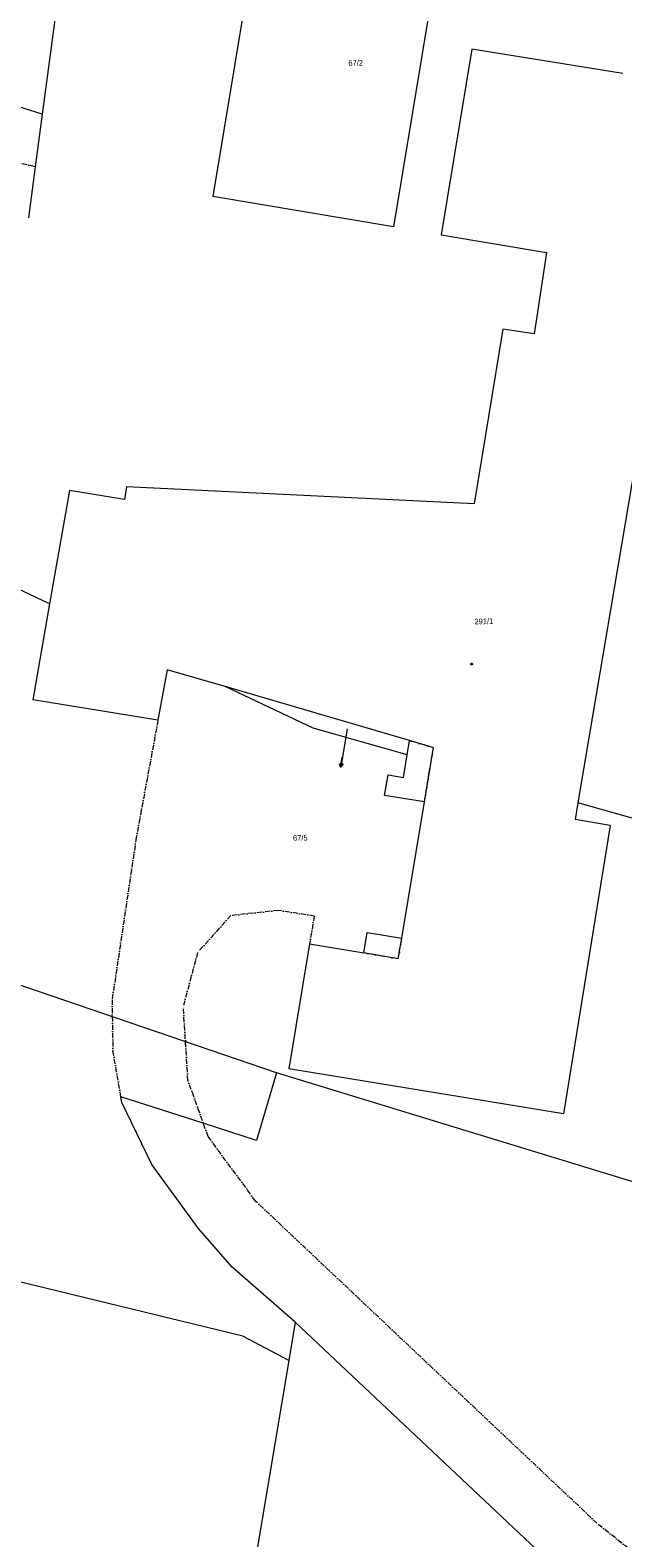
# Model space of a CAD drawing. Header units: millimetres. Extents: x -211955 to 157391, y -241491 to 94238.
# Tile 8 of 138: x -137979 to -102430, y -146480 to -55968. Entities that reach past the tile are written whole.
import ezdxf

# ---------------------------------------------------------------- set-up
doc = ezdxf.new("R2010")
doc.units = ezdxf.units.MM
doc.linetypes.add('Cerchovana_1', pattern=[500, 300, -100, 0, -100])
doc.layers.add('XR$1$PODKLAD_1', color=7, linetype='Continuous', lineweight=25)

# ---------------------------------------------------------------- blocks, each defined once
blk = doc.blocks.new('9$5010')
at = {"layer": 'XR$1$PODKLAD_1', "color": 7, "lineweight": 25}
blk.add_line((0, 3000), (0, 0), dxfattribs=at)
blk.add_lwpolyline([(-500, 2000), (0, 3000), (500, 2000)], dxfattribs=at)
blk = doc.blocks.new('$280')
at = {"layer": 'XR$1$PODKLAD_1', "color": 7, "lineweight": 25}
blk.add_lwpolyline([(0, 170), (100, 150), (150, 60), (170, 0), (150, -90), (70, -160), (0, -170), (-90, -140), (-150, -80), (-170, 0), (-150, 90), (-70, 160), (0, 170)], close=True, dxfattribs=at)

msp = doc.modelspace()

# ---------------------------------------------------------------- linework, layer by layer
at = {"layer": 'XR$1$PODKLAD_1', "color": 126, "linetype": 'Continuous', "lineweight": 13}
for p, q in [((-137250.771, -61002.53), (-178471.662, -48311.42)), ((-113145.545, -49412.773), (-116179.635, -67782.008)), ((-135863.007, -50615.702), (-137250.771, -61002.53)), ((-124394.43, -50006.563), (-127027.276, -65955.323)), ((-111477.717, -57114.484), (-113327.097, -68262.766)), ((-111477.717, -57114.484), (-113327.097, -68262.766)), ((-102429.519, -58574.83), (-111477.717, -57114.484)), ((-102429.519, -58574.83), (-111477.717, -57114.484)), ((-137250.771, -61002.53), (-137674.003, -64163.76)), ((-137674.003, -64163.76), (-138089.428, -67234.774)), ((-116179.635, -67782.008), (-127027.276, -65955.323)), ((-113327.097, -68262.766), (-107009.77, -69309.415)), ((-113327.097, -68262.766), (-107009.77, -69309.415)), ((-107009.77, -69309.415), (-107542.507, -72903.437)), ((-107009.77, -69309.415), (-107542.507, -72903.437)), ((-107542.507, -72903.437), (-107740.818, -74208.646)), ((-107542.507, -72903.437), (-107740.818, -74208.646)), ((-109618.292, -73924.229), (-111353.764, -84409.545)), ((-109618.292, -73924.229), (-111353.764, -84409.545)), ((-107740.818, -74208.646), (-109618.292, -73924.229)), ((-107740.818, -74208.646), (-109618.292, -73924.229)), ((-100552.532, -75284.119), (-105125.461, -102353.358)), ((-100552.532, -75284.119), (-105125.461, -102353.358)), ((-135630.399, -83609.806), (-136815.571, -90400.643)), ((-135630.399, -83609.806), (-136815.571, -90400.643)), ((-132316.295, -84149.354), (-135630.399, -83609.806)), ((-132316.295, -84149.354), (-135630.399, -83609.806)), ((-132194.822, -83386.174), (-132316.295, -84149.354)), ((-132194.822, -83386.174), (-132316.295, -84149.354)), ((-111353.764, -84409.545), (-132194.822, -83386.174)), ((-111353.764, -84409.545), (-132194.822, -83386.174)), ((-136815.571, -90400.643), (-141156.841, -88345.63)), ((-136815.571, -90400.643), (-137825.613, -96166.917)), ((-136815.571, -90400.643), (-137825.613, -96166.917)), ((-129757.174, -94360.128), (-130313.53, -97394.558)), ((-129757.174, -94360.128), (-130313.53, -97394.558)), ((-126281.438, -95375.886), (-129757.174, -94360.128)), ((-126281.438, -95375.886), (-129757.174, -94360.128)), ((-121009.252, -97868.384), (-126281.438, -95375.886)), ((-115229.308, -98618.016), (-126281.438, -95375.886)), ((-115229.308, -98618.016), (-126281.438, -95375.886)), ((-130313.53, -97394.558), (-137825.613, -96166.917)), ((-130313.53, -97394.558), (-137825.613, -96166.917)), ((-115358.588, -99471.413), (-121009.252, -97868.384)), ((-118967.666, -97908.737), (-119246.464, -99606.02)), ((-115358.588, -99471.413), (-115229.308, -98618.016)), ((-114329.55, -102297.219), (-113928.549, -99866.746)), ((-115690.85, -110482.753), (-114329.55, -102297.219)), ((-115690.85, -110482.753), (-114329.55, -102297.219)), ((-105125.461, -102353.358), (-105291.324, -103347.687)), ((-105125.461, -102353.358), (-105291.324, -103347.687)), ((-79381.109, -109619.31), (-105125.461, -102353.358)), ((-103191.97, -103706.729), (-105991.677, -121019.951)), ((-103191.97, -103706.729), (-105991.677, -121019.951)), ((-103191.97, -103706.729), (-105291.324, -103347.687)), ((-103191.97, -103706.729), (-105291.324, -103347.687)), ((-123196.415, -118567.708), (-146154, -110723.801)), ((-121224.103, -110827.444), (-122472.225, -118320.02)), ((-121224.103, -110827.444), (-122472.225, -118320.02)), ((-121224.103, -110827.444), (-117969.981, -111368.452)), ((-121224.103, -110827.444), (-117969.981, -111368.452)), ((-115900.861, -111718.227), (-115690.85, -110482.753)), ((-115900.861, -111718.227), (-117969.981, -111368.452)), ((-123196.415, -118567.708), (-124408.246, -122618.383)), ((-93899.805, -127527.757), (-123196.415, -118567.708)), ((-105991.677, -121019.951), (-122472.225, -118320.02)), ((-105991.677, -121019.951), (-122472.225, -118320.02)), ((-132475.712, -120353.943), (-132534.454, -119995.266)), ((-127594.31, -121585.574), (-132534.454, -119995.266)), ((-130684.758, -124071.481), (-132475.712, -120353.943)), ((-124408.246, -122618.383), (-127594.31, -121585.574)), ((-127910.932, -127895.142), (-130684.758, -124071.481)), ((-125853.633, -130225.791), (-127910.932, -127895.142)), ((-125232.6, -134371.911), (-145005.702, -129551.44)), ((-122082.024, -133535.03), (-125853.633, -130225.791)), ((-122082.024, -133535.03), (-122466.193, -135835.055)), ((-90457.831, -163334.629), (-122082.024, -133535.03)), ((-122466.193, -135835.055), (-125232.6, -134371.911)), ((-122466.193, -135835.055), (-131494.008, -189480.517))]:
    msp.add_line(p, q, dxfattribs=at)
at = {"layer": 'XR$1$PODKLAD_1', "color": 126, "linetype": 'Cerchovana_1', "lineweight": 13}
for p, q in [((-137674.003, -64163.76), (-170260.977, -57284.361)), ((-130313.53, -97394.558), (-131612.829, -104428.243)), ((-114329.55, -102297.219), (-113928.549, -99866.746)), ((-131612.829, -104428.243), (-133065.903, -114186.474)), ((-125946.988, -109121.817), (-127933.602, -111340.796)), ((-123083.674, -108812.079), (-125946.988, -109121.817)), ((-120934.821, -109149.911), (-123083.674, -108812.079)), ((-120934.821, -109149.911), (-121224.103, -110827.444)), ((-115900.861, -111718.227), (-115690.85, -110482.753)), ((-127933.602, -111340.796), (-128795.731, -114552.716)), ((-115900.861, -111718.227), (-117969.981, -111368.452)), ((-133065.903, -114186.474), (-133021.95, -117226.304)), ((-128517.054, -119017.259), (-128795.731, -114552.716)), ((-132534.454, -119995.266), (-133021.95, -117226.304)), ((-127304.688, -122388.767), (-128517.054, -119017.259)), ((-124459.666, -126260.711), (-127304.688, -122388.767)), ((-103983.244, -145598.37), (-124459.666, -126260.711)), ((-101708.176, -147423.572), (-103983.244, -145598.37))]:
    msp.add_line(p, q, dxfattribs=at)
msp.add_lwpolyline([(-113928.549, -99866.746), (-113788.542, -99043.097), (-115229.308, -98618.016)], dxfattribs=at)
at = {"layer": 'XR$1$PODKLAD_1', "color": 126, "linetype": 'Continuous', "lineweight": 13}
for points in [[(-113928.549, -99866.746), (-113788.542, -99043.097), (-115229.308, -98618.016)], [(-114329.55, -102297.219), (-116719.791, -101905.243), (-116509.78, -100669.769), (-115575.677, -100827.095), (-115358.588, -99471.413)], [(-117969.981, -111368.452), (-117769.724, -110143.218), (-115690.85, -110482.753)]]:
    msp.add_lwpolyline(points, dxfattribs=at)

# ---------------------------------------------------------------- block references
at = {"layer": 'XR$1$PODKLAD_1', "color": 7, "linetype": 'Continuous', "lineweight": 25, "xscale": 0.2, "yscale": 0.2}
for name, p, rotation in [('$280', (-111499.901, -94025.944), 181.3937829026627), ('9$5010', (-119246.464, -99606.02), 170.7082629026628)]:
    msp.add_blockref(name, p, dxfattribs=dict(at, rotation=rotation))

# ---------------------------------------------------------------- texts
at = {"layer": 'XR$1$PODKLAD_1', "color": 126, "linetype": 'Continuous', "lineweight": 35, "char_height": 340, "rotation": 1.3937829}
for s, insert, width, attachment_point in [('\\W0.91;67/2', (-118886.632, -58122.328), 1236.05088, 7), ('\\W0.91;291/1', (-111323.802, -91648.291), 1530.9338, 7), ('\\W0.91;67/5', (-121342.263, -104275.713), 1236.05088, 3)]:
    msp.add_mtext(s, dxfattribs=dict(at, insert=insert, width=width, attachment_point=attachment_point))
at = {"layer": 'XR$1$PODKLAD_1', "color": 126, "linetype": 'Continuous', "lineweight": 13, "insert": (-119030.796, -97928.945), "char_height": 20, "width": 72.70888, "attachment_point": 7, "rotation": 1.3937829}
msp.add_mtext('\\W0.91;67/5', dxfattribs=at)

doc.saveas('drawing.dxf')
